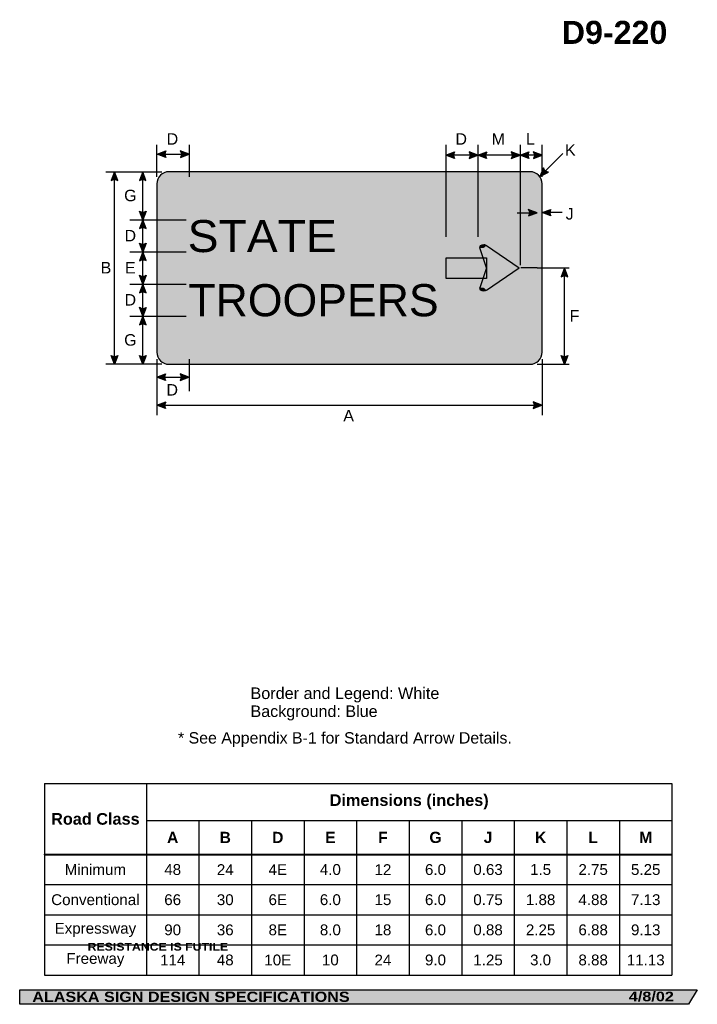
# Model space of a CAD drawing. Header units: feet. Extents: x 7 to 92, y 0 to 123.
import ezdxf
from ezdxf.enums import TextEntityAlignment as Align

# ---------------------------------------------------------------- set-up
doc = ezdxf.new("R2010")
doc.units = ezdxf.units.FT
doc.header["$MEASUREMENT"] = 0
doc.layers.add('Sign', color=7, linetype='Continuous')
doc.styles.add('ARIAL', font='arial.ttf')
doc.styles.add('ARIAL B', font='arialbd.ttf')
doc.styles.add('ARIAL BLACK B', font='ariblk.ttf')
doc.styles.add('ARIAL BLACK BI', font='ariblk.ttf')
doc.styles.add('FHWA SERIES E2000EX', font='txt')

# ---------------------------------------------------------------- blocks, each defined once
blk = doc.blocks.new('*T2')
at = {"color": 0, "linetype": 'ByBlock', "lineweight": -2, "transparency": 16777216}
for p, q in [((0, 0), (78.21539465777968, 0)), ((0, 0), (0, -23.89580491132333)), ((12.71539465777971, 0), (12.71539465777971, -23.89580491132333)), ((78.21539465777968, 0), (78.21539465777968, -23.89580491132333)), ((12.71539465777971, -4.604759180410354), (78.21539465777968, -4.604759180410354)), ((19.26539465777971, -4.604759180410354), (19.26539465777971, -23.89580491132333)), ((25.81539465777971, -4.604759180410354), (25.81539465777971, -23.89580491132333)), ((32.3653946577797, -4.604759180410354), (32.3653946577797, -23.89580491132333)), ((38.9153946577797, -4.604759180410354), (38.9153946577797, -23.89580491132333)), ((45.4653946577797, -4.604759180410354), (45.4653946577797, -23.89580491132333)), ((52.01539465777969, -4.604759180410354), (52.01539465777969, -23.89580491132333)), ((58.5653946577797, -4.604759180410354), (58.5653946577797, -23.89580491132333)), ((65.11539465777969, -4.604759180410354), (65.11539465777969, -23.89580491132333)), ((71.6653946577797, -4.604759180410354), (71.6653946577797, -23.89580491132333)), ((0, -8.868465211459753), (78.21539465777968, -8.868465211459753)), ((0, -12.6225375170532), (78.21539465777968, -12.6225375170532)), ((0, -16.38766030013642), (78.21539465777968, -16.38766030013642)), ((0, -20.14173260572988), (78.21539465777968, -20.14173260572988)), ((0, -23.89580491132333), (78.21539465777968, -23.89580491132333))]:
    blk.add_line(p, q, dxfattribs=at)
at = {"color": 18, "transparency": 16777216, "attachment_point": 5}
for s, insert, char_height, width, style in [('Dimensions (inches)', (45.4653946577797, -2.302379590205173), 1.45, 65.37999999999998, 'ARIAL B'), ('Road Class', (6.357697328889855, -4.434232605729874), 1.45, 12.59539465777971, 'ARIAL B'), ('A', (15.99039465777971, -6.736612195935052), 1.399999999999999, 6.429999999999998, 'ARIAL B'), ('B', (22.54039465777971, -6.736612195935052), 1.399999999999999, 6.429999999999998, 'ARIAL B'), ('D', (29.09039465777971, -6.736612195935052), 1.399999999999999, 6.429999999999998, 'ARIAL B'), ('E', (35.6403946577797, -6.736612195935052), 1.399999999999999, 6.429999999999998, 'ARIAL B'), ('F', (42.1903946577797, -6.736612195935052), 1.399999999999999, 6.429999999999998, 'ARIAL B'), ('G', (48.74039465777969, -6.736612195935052), 1.399999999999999, 6.429999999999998, 'ARIAL B'), ('J', (55.2903946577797, -6.736612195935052), 1.399999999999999, 6.429999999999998, 'ARIAL B'), ('K', (61.84039465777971, -6.736612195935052), 1.399999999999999, 6.429999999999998, 'ARIAL B'), ('L', (68.3903946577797, -6.736612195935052), 1.399999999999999, 6.429999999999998, 'ARIAL B'), ('M', (74.9403946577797, -6.736612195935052), 1.399999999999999, 6.429999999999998, 'ARIAL B'), ('Minimum', (6.357697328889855, -10.74550136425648), 1.35, 12.59539465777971, 'ARIAL'), ('48', (15.99039465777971, -10.74550136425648), 1.35, 6.429999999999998, 'ARIAL'), ('24', (22.54039465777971, -10.74550136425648), 1.35, 6.429999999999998, 'ARIAL'), ('4E', (29.09039465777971, -10.74550136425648), 1.35, 6.429999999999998, 'ARIAL'), ('4.0', (35.6403946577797, -10.74550136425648), 1.35, 6.429999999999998, 'ARIAL'), ('12', (42.1903946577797, -10.74550136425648), 1.35, 6.429999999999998, 'ARIAL'), ('6.0', (48.74039465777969, -10.74550136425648), 1.35, 6.429999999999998, 'ARIAL'), ('0.63', (55.2903946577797, -10.74550136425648), 1.35, 6.429999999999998, 'ARIAL'), ('1.5', (61.84039465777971, -10.74550136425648), 1.35, 6.429999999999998, 'ARIAL'), ('2.75', (68.3903946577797, -10.74550136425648), 1.35, 6.429999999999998, 'ARIAL'), ('5.25', (74.9403946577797, -10.74550136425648), 1.35, 6.429999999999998, 'ARIAL'), ('Conventional', (6.357697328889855, -14.50509890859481), 1.35, 12.59539465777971, 'ARIAL'), ('66', (15.99039465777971, -14.50509890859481), 1.35, 6.429999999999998, 'ARIAL'), ('30', (22.54039465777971, -14.50509890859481), 1.35, 6.429999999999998, 'ARIAL'), ('6E', (29.09039465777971, -14.50509890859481), 1.35, 6.429999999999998, 'ARIAL'), ('6.0', (35.6403946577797, -14.50509890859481), 1.35, 6.429999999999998, 'ARIAL'), ('15', (42.1903946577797, -14.50509890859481), 1.35, 6.429999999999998, 'ARIAL'), ('6.0', (48.74039465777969, -14.50509890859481), 1.35, 6.429999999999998, 'ARIAL'), ('0.75', (55.2903946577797, -14.50509890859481), 1.35, 6.429999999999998, 'ARIAL'), ('1.88', (61.84039465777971, -14.50509890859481), 1.35, 6.429999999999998, 'ARIAL'), ('4.88', (68.3903946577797, -14.50509890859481), 1.35, 6.429999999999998, 'ARIAL'), ('7.13', (74.9403946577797, -14.50509890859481), 1.35, 6.429999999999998, 'ARIAL'), ('Expressway', (6.357697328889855, -18.26469645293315), 1.35, 12.59539465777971, 'ARIAL'), ('90', (15.99039465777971, -18.26469645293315), 1.35, 6.429999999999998, 'ARIAL'), ('36', (22.54039465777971, -18.26469645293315), 1.35, 6.429999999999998, 'ARIAL'), ('8E', (29.09039465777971, -18.26469645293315), 1.35, 6.429999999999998, 'ARIAL'), ('8.0', (35.6403946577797, -18.26469645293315), 1.35, 6.429999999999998, 'ARIAL'), ('18', (42.1903946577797, -18.26469645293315), 1.35, 6.429999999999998, 'ARIAL'), ('6.0', (48.74039465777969, -18.26469645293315), 1.35, 6.429999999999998, 'ARIAL'), ('0.88', (55.2903946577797, -18.26469645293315), 1.35, 6.429999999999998, 'ARIAL'), ('2.25', (61.84039465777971, -18.26469645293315), 1.35, 6.429999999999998, 'ARIAL'), ('6.88', (68.3903946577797, -18.26469645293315), 1.35, 6.429999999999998, 'ARIAL'), ('9.13', (74.9403946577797, -18.26469645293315), 1.35, 6.429999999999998, 'ARIAL'), ('Freeway', (6.357697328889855, -22.0187687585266), 1.35, 12.59539465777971, 'ARIAL'), ('114', (15.99039465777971, -22.0187687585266), 1.35, 6.429999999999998, 'ARIAL'), ('48', (22.54039465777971, -22.0187687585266), 1.35, 6.429999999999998, 'ARIAL'), ('10E', (29.09039465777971, -22.0187687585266), 1.35, 6.429999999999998, 'ARIAL'), ('10', (35.6403946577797, -22.0187687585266), 1.35, 6.429999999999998, 'ARIAL'), ('24', (42.1903946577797, -22.0187687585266), 1.35, 6.429999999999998, 'ARIAL'), ('9.0', (48.74039465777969, -22.0187687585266), 1.35, 6.429999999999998, 'ARIAL'), ('1.25', (55.2903946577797, -22.0187687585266), 1.35, 6.429999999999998, 'ARIAL'), ('3.0', (61.84039465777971, -22.0187687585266), 1.35, 6.429999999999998, 'ARIAL'), ('8.88', (68.3903946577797, -22.0187687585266), 1.35, 6.429999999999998, 'ARIAL'), ('11.13', (74.9403946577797, -22.0187687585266), 1.35, 6.429999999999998, 'ARIAL')]:
    blk.add_mtext(s, dxfattribs=dict(at, insert=insert, char_height=char_height, width=width, style=style))

msp = doc.modelspace()

# ---------------------------------------------------------------- hatches: boundary and pattern name
h = msp.add_hatch(color=256)
h.dxf.hatch_style = 1
edge = h.paths.add_edge_path()
edge.add_line((25.60294899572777, 105.8932228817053), (24.5144272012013, 106.3046874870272))
edge.add_line((24.5144272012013, 106.3046874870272), (25.61298152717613, 106.7111340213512))
edge.add_arc((26.20991296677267, 106.2947949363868), 0.7277811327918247, 145.1055563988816, 213.4889293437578)
h = msp.add_hatch(color=256)
h.dxf.hatch_style = 1
edge = h.paths.add_edge_path()
edge.add_line((27.42460331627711, 105.8932228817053), (28.5131251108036, 106.3046874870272))
edge.add_line((28.5131251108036, 106.3046874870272), (27.41457078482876, 106.7111340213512))
edge.add_arc((26.81763934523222, 106.2947949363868), 0.7277811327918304, -33.48892934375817, 34.8944436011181, ccw=False)
h = msp.add_hatch(color=256)
h.dxf.hatch_style = 1
edge = h.paths.add_edge_path()
edge.add_line((61.58921192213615, 105.7761134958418), (60.50069012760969, 106.1875781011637))
edge.add_line((60.50069012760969, 106.1875781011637), (61.59924445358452, 106.5940246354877))
edge.add_arc((62.19617589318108, 106.1776855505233), 0.7277811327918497, 145.1055563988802, 213.4889293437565)
h = msp.add_hatch(color=256)
h.dxf.hatch_style = 1
edge = h.paths.add_edge_path()
edge.add_line((63.41097038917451, 105.776126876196), (64.499492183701, 106.1875914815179))
edge.add_line((64.499492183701, 106.1875914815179), (63.40093785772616, 106.5940380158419))
edge.add_arc((62.80400641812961, 106.1776989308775), 0.7277811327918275, -33.488929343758, 34.89444360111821, ccw=False)
h = msp.add_hatch(color=256)
h.dxf.hatch_style = 1
edge = h.paths.add_edge_path()
edge.add_line((65.58801397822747, 105.776126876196), (64.499492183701, 106.1875914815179))
edge.add_line((64.499492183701, 106.1875914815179), (65.59804650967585, 106.5940380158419))
edge.add_arc((66.19497794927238, 106.1776989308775), 0.7277811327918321, 145.1055563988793, 213.4889293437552)
h = msp.add_hatch(color=256)
h.dxf.hatch_style = 1
edge = h.paths.add_edge_path()
edge.add_line((68.66292350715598, 105.7760668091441), (69.75144530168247, 106.187531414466))
edge.add_line((69.75144530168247, 106.187531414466), (68.65289097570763, 106.5939779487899))
edge.add_arc((68.05595953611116, 106.1776388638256), 0.727781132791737, -33.48892934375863, 34.894443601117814, ccw=False)
h = msp.add_hatch(color=256)
h.dxf.hatch_style = 1
edge = h.paths.add_edge_path()
edge.add_line((70.83996709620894, 105.7760668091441), (69.75144530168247, 106.187531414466))
edge.add_line((69.75144530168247, 106.187531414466), (70.8499996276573, 106.5939779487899))
edge.add_arc((71.44693106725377, 106.1776388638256), 0.727781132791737, 145.1055563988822, 213.488929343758)
h = msp.add_hatch(color=256)
h.dxf.hatch_style = 1
edge = h.paths.add_edge_path()
edge.add_line((71.41422560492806, 105.7760353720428), (72.50274739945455, 106.1874999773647))
edge.add_line((72.50274739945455, 106.1874999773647), (71.4041930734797, 106.5939465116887))
edge.add_arc((70.80726163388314, 106.1776074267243), 0.7277811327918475, -33.488929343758, 34.89444360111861, ccw=False)
h = msp.add_hatch(color=256)
h.dxf.hatch_style = 1
edge = h.paths.add_edge_path()
edge.add_line((72.68724712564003, 104.6228352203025), (72.23671610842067, 103.5498931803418))
edge.add_line((72.23671610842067, 103.5498931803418), (73.28759610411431, 104.0672630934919))
edge.add_arc((73.39629899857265, 104.7868803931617), 0.72778113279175, 193.0266678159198, 261.4100407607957, ccw=False)
h = msp.add_hatch(color=256)
h.dxf.hatch_style = 1
edge = h.paths.add_edge_path()
edge.add_line((19.62794280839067, 103.0334637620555), (19.21756520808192, 104.1223958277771))
edge.add_line((19.21756520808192, 104.1223958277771), (18.81002205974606, 103.0242478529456))
edge.add_arc((19.22576495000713, 102.4269010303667), 0.7277811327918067, 56.45386549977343, 124.8372384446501, ccw=False)
h = msp.add_hatch(color=256)
h.dxf.hatch_style = 1
edge = h.paths.add_edge_path()
edge.add_line((23.13837246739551, 103.0360679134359), (22.72799486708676, 104.1249999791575))
edge.add_line((22.72799486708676, 104.1249999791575), (22.32045171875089, 103.026852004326))
edge.add_arc((22.73619460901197, 102.4295051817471), 0.7277811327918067, 56.45386549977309, 124.8372384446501, ccw=False)
at = {"true_color": 0xffffff}
h = msp.add_hatch(color=7, dxfattribs=at)
h.dxf.hatch_style = 1
edge = h.paths.add_edge_path()
edge.add_line((70.79433335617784, 98.6100653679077), (71.88285515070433, 99.02152997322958))
edge.add_line((71.88285515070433, 99.02152997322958), (70.78430082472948, 99.42797650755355))
edge.add_arc((70.18736938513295, 99.01163742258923), 0.7277811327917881, -33.488929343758, 34.8944436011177, ccw=False)
h = msp.add_hatch(color=256)
h.dxf.hatch_style = 1
edge = h.paths.add_edge_path()
edge.add_line((73.58866504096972, 98.61009137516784), (72.50014324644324, 99.0215559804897))
edge.add_line((72.50014324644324, 99.0215559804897), (73.5986975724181, 99.42800251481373))
edge.add_arc((74.1956290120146, 99.01166342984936), 0.7277811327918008, 145.1055563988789, 213.4889293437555)
h = msp.add_hatch(color=256)
h.dxf.hatch_style = 1
edge = h.paths.add_edge_path()
edge.add_line((23.13902337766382, 99.21523412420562), (22.72864577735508, 98.12630205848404))
edge.add_line((22.72864577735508, 98.12630205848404), (22.32110262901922, 99.22445003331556))
edge.add_arc((22.73684551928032, 99.82179685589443), 0.7277811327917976, 235.162761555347, 303.5461345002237)
h = msp.add_hatch(color=256)
h.dxf.hatch_style = 1
edge = h.paths.add_edge_path()
edge.add_line((23.13902337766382, 97.0373699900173), (22.72864577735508, 98.12630205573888))
edge.add_line((22.72864577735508, 98.12630205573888), (22.32110262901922, 97.02815408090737))
edge.add_arc((22.73684551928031, 96.43080725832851), 0.7277811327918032, 56.4538654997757, 124.83723844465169, ccw=False)
h = msp.add_hatch(color=256)
h.dxf.hatch_style = 1
edge = h.paths.add_edge_path()
edge.add_line((23.1394569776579, 95.21783791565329), (22.72907937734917, 94.12890584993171))
edge.add_line((22.72907937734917, 94.12890584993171), (22.32153622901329, 95.22705382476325))
edge.add_arc((22.73727911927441, 95.82440064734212), 0.7277811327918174, 235.1627615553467, 303.546134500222)
h = msp.add_hatch(color=256)
h.dxf.hatch_style = 1
edge = h.paths.add_edge_path()
edge.add_line((23.13945697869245, 93.03997378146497), (22.72907937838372, 94.12890584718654))
edge.add_line((22.72907937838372, 94.12890584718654), (22.32153623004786, 93.03075787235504))
edge.add_arc((22.73727912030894, 92.43341104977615), 0.7277811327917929, 56.45386549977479, 124.8372384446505, ccw=False)
h = msp.add_hatch(color=256)
h.dxf.hatch_style = 1
edge = h.paths.add_edge_path()
edge.add_line((75.70479165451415, 91.03606792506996), (75.2944140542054, 92.12499999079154))
edge.add_line((75.2944140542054, 92.12499999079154), (74.88687090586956, 91.02685201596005))
edge.add_arc((75.30261379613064, 90.42950519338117), 0.7277811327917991, 56.45386549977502, 124.8372384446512, ccw=False)
h = msp.add_hatch(color=256)
h.dxf.hatch_style = 1
edge = h.paths.add_edge_path()
edge.add_line((23.13989170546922, 91.2126299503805), (22.72951410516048, 90.12369788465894))
edge.add_line((22.72951410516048, 90.12369788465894), (22.32197095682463, 91.22184585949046))
edge.add_arc((22.73771384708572, 91.81919268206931), 0.7277811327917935, 235.1627615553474, 303.5461345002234)
h = msp.add_hatch(color=256)
h.dxf.hatch_style = 1
edge = h.paths.add_edge_path()
edge.add_line((23.13989170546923, 89.03476581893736), (22.72951410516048, 90.12369788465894))
edge.add_line((22.72951410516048, 90.12369788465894), (22.32197095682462, 89.02554990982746))
edge.add_arc((22.7377138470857, 88.42820308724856), 0.7277811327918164, 56.45386549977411, 124.83723844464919, ccw=False)
h = msp.add_hatch(color=256)
h.dxf.hatch_style = 1
edge = h.paths.add_edge_path()
edge.add_line((23.14032573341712, 87.21262996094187), (22.72994813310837, 86.12369789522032))
edge.add_line((22.72994813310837, 86.12369789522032), (22.32240498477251, 87.2218458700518))
edge.add_arc((22.73814787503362, 87.81919269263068), 0.7277811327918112, 235.1627615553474, 303.5461345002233)
h = msp.add_hatch(color=256)
h.dxf.hatch_style = 1
edge = h.paths.add_edge_path()
edge.add_line((23.14032573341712, 85.03476582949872), (22.72994813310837, 86.12369789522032))
edge.add_line((22.72994813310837, 86.12369789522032), (22.32240498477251, 85.02554992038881))
edge.add_arc((22.7381478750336, 84.42820309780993), 0.7277811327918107, 56.45386549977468, 124.83723844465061, ccw=False)
h = msp.add_hatch(color=256)
h.dxf.hatch_style = 1
edge = h.paths.add_edge_path()
edge.add_line((19.62794280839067, 81.2113278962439), (19.21756520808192, 80.12239583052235))
edge.add_line((19.21756520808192, 80.12239583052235), (18.81002205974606, 81.22054380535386))
edge.add_arc((19.22576495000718, 81.81789062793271), 0.7277811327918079, 235.1627615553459, 303.5461345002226)
h = msp.add_hatch(color=256)
h.dxf.hatch_style = 1
edge = h.paths.add_edge_path()
edge.add_line((23.14097663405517, 81.2139320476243), (22.73059903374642, 80.12499998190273))
edge.add_line((22.73059903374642, 80.12499998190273), (22.32305588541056, 81.22314795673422))
edge.add_arc((22.73879877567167, 81.82049477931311), 0.7277811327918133, 235.1627615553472, 303.5461345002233)
h = msp.add_hatch(color=256)
h.dxf.hatch_style = 1
edge = h.paths.add_edge_path()
edge.add_line((75.70479165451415, 81.21393205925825), (75.2944140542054, 80.1249999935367))
edge.add_line((75.2944140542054, 80.1249999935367), (74.88687090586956, 81.22314796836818))
edge.add_arc((75.30261379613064, 81.82049479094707), 0.7277811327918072, 235.1627615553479, 303.5461345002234)
h = msp.add_hatch(color=256)
h.dxf.hatch_style = 1
edge = h.paths.add_edge_path()
edge.add_line((25.57804004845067, 78.10416038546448), (24.4895182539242, 78.51562499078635))
edge.add_line((24.4895182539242, 78.51562499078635), (25.58807257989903, 78.92207152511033))
edge.add_arc((26.18500401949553, 78.505732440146), 0.7277811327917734, 145.1055563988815, 213.4889293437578)
h = msp.add_hatch(color=256)
h.dxf.hatch_style = 1
edge = h.paths.add_edge_path()
edge.add_line((27.40099645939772, 78.10416038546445), (28.4895182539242, 78.51562499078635))
edge.add_line((28.4895182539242, 78.51562499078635), (27.39096392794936, 78.92207152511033))
edge.add_arc((26.79403248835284, 78.50573244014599), 0.7277811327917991, -33.48892934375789, 34.89444360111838, ccw=False)
h = msp.add_hatch(color=256)
h.dxf.hatch_style = 1
edge = h.paths.add_edge_path()
edge.add_line((25.58866504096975, 74.60416039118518), (24.50014324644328, 75.01562499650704))
edge.add_line((24.50014324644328, 75.01562499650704), (25.59869757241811, 75.42207153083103))
edge.add_arc((26.19562901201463, 75.00573244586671), 0.7277811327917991, 145.1055563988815, 213.4889293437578)
h = msp.add_hatch(color=256)
h.dxf.hatch_style = 1
edge = h.paths.add_edge_path()
edge.add_line((71.38016312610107, 74.60416039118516), (72.46868492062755, 75.01562499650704))
edge.add_line((72.46868492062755, 75.01562499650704), (71.37013059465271, 75.42207153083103))
edge.add_arc((70.77319915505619, 75.0057324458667), 0.7277811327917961, -33.488929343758, 34.89444360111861, ccw=False)
at = {"layer": 'Sign', "true_color": 0xffffff}
h = msp.add_hatch(color=7, dxfattribs=at)
edge = h.paths.add_edge_path(flags=0)
edge.add_spline(control_points=[(26.00014324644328, 104.1249999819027), (26.00014324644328, 104.1249999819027), (71.00014324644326, 104.1249999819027), (71.00014324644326, 104.1249999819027), (71.8280157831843, 104.1249999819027), (72.50014324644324, 103.4528725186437), (72.50014324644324, 102.6249999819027), (72.50014324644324, 102.6249999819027), (72.50014324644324, 81.62499998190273), (72.50014324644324, 81.62499998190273), (72.50014324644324, 80.79712744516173), (71.8280157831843, 80.12499998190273), (71.00014324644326, 80.12499998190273), (71.00014324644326, 80.12499998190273), (26.00014324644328, 80.12499998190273), (26.00014324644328, 80.12499998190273), (25.17227070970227, 80.12499998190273), (24.50014324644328, 80.79712744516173), (24.50014324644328, 81.62499998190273), (24.50014324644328, 81.62499998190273), (24.50014324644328, 102.6249999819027), (24.50014324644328, 102.6249999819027), (24.50014324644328, 103.4528725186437), (25.17227070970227, 104.1249999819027), (26.00014324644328, 104.1249999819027)], knot_values=[0, 0, 0, 0, 1, 1, 1, 2, 2, 2, 3, 3, 3, 4, 4, 4, 5, 5, 5, 6, 6, 6, 7, 7, 7, 8, 8, 8, 8], degree=3, periodic=0)
at = {"layer": 'Sign', "true_color": 0x0000dd}
h = msp.add_hatch(color=172, dxfattribs=at)
edge = h.paths.add_edge_path(flags=0)
edge.add_spline(control_points=[(26.23014324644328, 103.4949999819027), (26.23014324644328, 103.4949999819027), (70.77014324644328, 103.4949999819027), (70.77014324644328, 103.4949999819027), (71.3772497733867, 103.4949999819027), (71.87014324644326, 103.0021065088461), (71.87014324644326, 102.3949999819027), (71.87014324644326, 102.3949999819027), (71.87014324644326, 81.85499998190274), (71.87014324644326, 81.85499998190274), (71.87014324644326, 81.24789345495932), (71.3772497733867, 80.75499998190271), (70.77014324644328, 80.75499998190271), (70.77014324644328, 80.75499998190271), (26.23014324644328, 80.75499998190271), (26.23014324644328, 80.75499998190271), (25.62303671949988, 80.75499998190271), (25.13014324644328, 81.24789345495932), (25.13014324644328, 81.85499998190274), (25.13014324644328, 81.85499998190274), (25.13014324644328, 102.3949999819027), (25.13014324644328, 102.3949999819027), (25.13014324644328, 103.0021065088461), (25.62303671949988, 103.4949999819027), (26.23014324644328, 103.4949999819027)], knot_values=[0, 0, 0, 0, 1, 1, 1, 2, 2, 2, 3, 3, 3, 4, 4, 4, 5, 5, 5, 6, 6, 6, 7, 7, 7, 8, 8, 8, 8], degree=3, periodic=0)
at = {"layer": 'Sign', "true_color": 0xffffff}
for points in [[(64.67005213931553, 94.64503162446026), (64.77666021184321, 94.59660017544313), (64.69381516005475, 94.55032723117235), (64.66777349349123, 94.62506545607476)], [(65.59322921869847, 94.9434449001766), (69.1348958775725, 92.46979852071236), (65.61406255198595, 92.07263365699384), (64.66972661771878, 94.62317676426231)], [(60.53789068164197, 93.40597794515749), (65.58715322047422, 93.40597794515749), (65.58715322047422, 90.80597794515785), (60.53789068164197, 90.80597794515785)], [(69.2524088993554, 91.9021117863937), (65.54407557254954, 89.3723442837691), (64.66842453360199, 89.65888578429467), (65.96822921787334, 93.03100974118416)], [(69.73548181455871, 92.14710206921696), (69.18339848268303, 91.77152225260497), (65.64824223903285, 92.14386431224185), (69.20944014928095, 92.49462132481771)]]:
    msp.add_hatch(color=7, dxfattribs=at).paths.add_polyline_path(points, flags=0)
h = msp.add_hatch(color=7, dxfattribs=at)
edge = h.paths.add_edge_path(flags=0)
edge.add_spline(control_points=[(64.73056429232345, 94.63069587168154), (64.73056429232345, 94.8594276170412), (64.95460678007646, 95.04512877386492), (65.23056429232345, 95.04512877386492), (65.36854304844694, 95.04512877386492), (65.4865519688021, 95.00461307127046), (65.58411768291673, 94.92374418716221), (65.58411768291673, 94.92374418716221), (65.23056429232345, 94.63069587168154), (65.23056429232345, 94.63069587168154), (65.23056429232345, 94.63069587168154), (64.73056429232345, 94.63069587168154), (64.73056429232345, 94.63069587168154)], knot_values=[0, 0, 0, 0, 1, 1, 1, 2, 2, 2, 3, 3, 3, 4, 4, 4, 4], degree=3, periodic=0)
h = msp.add_hatch(color=7, dxfattribs=at)
edge = h.paths.add_edge_path(flags=0)
edge.add_spline(control_points=[(65.58411768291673, 89.36445273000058), (65.3889862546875, 89.20271496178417), (65.07214232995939, 89.20271496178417), (64.87701090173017, 89.36445273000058), (64.77944518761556, 89.4453216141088), (64.73056429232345, 89.54313517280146), (64.73056429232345, 89.65750104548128), (64.73056429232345, 89.65750104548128), (65.23056429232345, 89.65750104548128), (65.23056429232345, 89.65750104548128), (65.23056429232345, 89.65750104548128), (65.58411768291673, 89.36445273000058), (65.58411768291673, 89.36445273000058)], knot_values=[0, 0, 0, 0, 1, 1, 1, 2, 2, 2, 3, 3, 3, 4, 4, 4, 4], degree=3, periodic=0)
at = {"layer": 'Sign', "true_color": 0x000000}
msp.add_hatch(color=18, dxfattribs=at).paths.add_polyline_path([(7.399373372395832, 2.133735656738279), (91.84195454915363, 2.133735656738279), (90.75006357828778, 0.3343149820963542), (7.402168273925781, 0.3343149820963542)], flags=0)

# ---------------------------------------------------------------- linework, layer by layer
for p, q in [((10.4732209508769, 27.87203977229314), (88.68861560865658, 27.87203977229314)), ((10.4732209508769, 19.0326439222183), (88.68861560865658, 19.0326439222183)), ((10.4732209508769, 18.97450519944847), (10.4732209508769, 19.0326439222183)), ((10.4732209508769, 18.97450519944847), (88.68861560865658, 18.97450519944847))]:
    msp.add_line(p, q)
for points in [[(25.60294899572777, 105.8932228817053), (24.5144272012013, 106.3046874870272), (25.61298152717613, 106.7111340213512, 0.307560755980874), (25.60294899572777, 105.8932228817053, 4.141293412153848)], [(27.42460331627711, 105.8932228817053), (28.5131251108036, 106.3046874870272), (27.41457078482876, 106.7111340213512, -0.307560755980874), (27.42460331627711, 105.8932228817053, -4.141293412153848)], [(61.58921192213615, 105.7761134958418), (60.50069012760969, 106.1875781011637), (61.59924445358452, 106.5940246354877, 0.307560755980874), (61.58921192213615, 105.7761134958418, 4.141293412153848)], [(63.41097038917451, 105.776126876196), (64.499492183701, 106.1875914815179), (63.40093785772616, 106.5940380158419, -0.307560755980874), (63.41097038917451, 105.776126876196, -4.141293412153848)], [(65.58801397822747, 105.776126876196), (64.499492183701, 106.1875914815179), (65.59804650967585, 106.5940380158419, 0.307560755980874), (65.58801397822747, 105.776126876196, 4.141293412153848)], [(68.66292350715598, 105.7760668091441), (69.75144530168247, 106.187531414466), (68.65289097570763, 106.5939779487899, -0.307560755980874), (68.66292350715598, 105.7760668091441, -4.141293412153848)], [(70.83996709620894, 105.7760668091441), (69.75144530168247, 106.187531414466), (70.8499996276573, 106.5939779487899, 0.307560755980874), (70.83996709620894, 105.7760668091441, 4.141293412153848)], [(71.41422560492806, 105.7760353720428), (72.50274739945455, 106.1874999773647), (71.4041930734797, 106.5939465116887, -0.307560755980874), (71.41422560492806, 105.7760353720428, -4.141293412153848)], [(72.68724712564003, 104.6228352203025), (72.23671610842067, 103.5498931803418), (73.28759610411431, 104.0672630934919, -0.307560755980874), (72.68724712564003, 104.6228352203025, -4.141293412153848)], [(19.62794280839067, 103.0334637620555), (19.21756520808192, 104.1223958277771), (18.81002205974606, 103.0242478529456, -0.307560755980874), (19.62794280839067, 103.0334637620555, -4.141293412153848)], [(23.13837246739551, 103.0360679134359), (22.72799486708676, 104.1249999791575), (22.32045171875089, 103.026852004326, -0.307560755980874), (23.13837246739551, 103.0360679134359, -4.141293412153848)], [(73.58866504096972, 98.61009137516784), (72.50014324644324, 99.0215559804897), (73.5986975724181, 99.42800251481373, 0.307560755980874), (73.58866504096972, 98.61009137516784, 4.141293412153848)], [(23.13902337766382, 99.21523412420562), (22.72864577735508, 98.12630205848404), (22.32110262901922, 99.22445003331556, 0.307560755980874), (23.13902337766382, 99.21523412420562, 4.141293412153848)], [(23.13902337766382, 97.0373699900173), (22.72864577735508, 98.12630205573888), (22.32110262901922, 97.02815408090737, -0.307560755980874), (23.13902337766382, 97.0373699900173, -4.141293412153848)], [(23.1394569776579, 95.21783791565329), (22.72907937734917, 94.12890584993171), (22.32153622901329, 95.22705382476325, 0.307560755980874), (23.1394569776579, 95.21783791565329, 4.141293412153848)], [(23.13945697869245, 93.03997378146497), (22.72907937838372, 94.12890584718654), (22.32153623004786, 93.03075787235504, -0.307560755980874), (23.13945697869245, 93.03997378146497, -4.141293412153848)], [(75.70479165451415, 91.03606792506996), (75.2944140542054, 92.12499999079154), (74.88687090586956, 91.02685201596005, -0.307560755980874), (75.70479165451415, 91.03606792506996, -4.141293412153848)], [(23.13989170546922, 91.2126299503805), (22.72951410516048, 90.12369788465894), (22.32197095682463, 91.22184585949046, 0.307560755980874), (23.13989170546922, 91.2126299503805, 4.141293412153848)], [(23.13989170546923, 89.03476581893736), (22.72951410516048, 90.12369788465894), (22.32197095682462, 89.02554990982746, -0.307560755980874), (23.13989170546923, 89.03476581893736, -4.141293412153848)], [(23.14032573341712, 87.21262996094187), (22.72994813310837, 86.12369789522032), (22.32240498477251, 87.2218458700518, 0.307560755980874), (23.14032573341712, 87.21262996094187, 4.141293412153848)], [(23.14032573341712, 85.03476582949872), (22.72994813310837, 86.12369789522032), (22.32240498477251, 85.02554992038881, -0.307560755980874), (23.14032573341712, 85.03476582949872, -4.141293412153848)], [(19.62794280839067, 81.2113278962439), (19.21756520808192, 80.12239583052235), (18.81002205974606, 81.22054380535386, 0.307560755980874), (19.62794280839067, 81.2113278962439, 4.141293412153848)], [(23.14097663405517, 81.2139320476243), (22.73059903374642, 80.12499998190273), (22.32305588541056, 81.22314795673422, 0.307560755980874), (23.14097663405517, 81.2139320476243, 4.141293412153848)], [(75.70479165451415, 81.21393205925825), (75.2944140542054, 80.1249999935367), (74.88687090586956, 81.22314796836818, 0.307560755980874), (75.70479165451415, 81.21393205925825, 4.141293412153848)], [(25.57804004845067, 78.10416038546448), (24.4895182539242, 78.51562499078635), (25.58807257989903, 78.92207152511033, 0.307560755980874), (25.57804004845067, 78.10416038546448, 4.141293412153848)], [(27.40099645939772, 78.10416038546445), (28.4895182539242, 78.51562499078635), (27.39096392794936, 78.92207152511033, -0.307560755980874), (27.40099645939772, 78.10416038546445, -4.141293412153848)], [(25.58866504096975, 74.60416039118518), (24.50014324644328, 75.01562499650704), (25.59869757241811, 75.42207153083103, 0.307560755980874), (25.58866504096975, 74.60416039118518, 4.141293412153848)], [(71.38016312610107, 74.60416039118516), (72.46868492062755, 75.01562499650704), (71.37013059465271, 75.42207153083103, -0.307560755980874), (71.38016312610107, 74.60416039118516, -4.141293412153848)]]:
    msp.add_lwpolyline(points, format="xyb")
at = {"color": 7, "true_color": 0xffffff}
msp.add_lwpolyline([(70.79433335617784, 98.6100653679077), (71.88285515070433, 99.02152997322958), (70.78430082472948, 99.42797650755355, -0.307560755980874), (70.79433335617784, 98.6100653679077, -4.141293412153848)], format="xyb", dxfattribs=at)
at = {"layer": 'Sign', "color": 18, "lineweight": -3, "true_color": 0x000000}
for p, q in [((24.50014324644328, 103.4921874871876), (24.50014324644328, 107.4921874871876)), ((28.5131251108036, 107.4921874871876), (28.5131251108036, 103.4921874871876)), ((60.49874057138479, 107.4921874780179), (60.49874057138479, 103.4921874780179)), ((64.499492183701, 107.4921874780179), (64.499492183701, 103.4921874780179)), ((69.75144530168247, 107.4921874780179), (69.75144530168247, 103.4921874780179)), ((72.50014324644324, 103.4921874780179), (72.50014324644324, 107.4921874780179)), ((24.5144272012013, 106.3046874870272), (28.5144272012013, 106.3046874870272)), ((72.50014324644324, 106.1874999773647), (60.49874057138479, 106.1876372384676)), ((75.06514323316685, 106.378320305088), (72.23671610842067, 103.5498931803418)), ((18.13164070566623, 104.1249999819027), (25.13164070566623, 104.1249999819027)), ((19.21756520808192, 80.12239583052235), (19.21756520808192, 104.1223958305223)), ((22.73059903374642, 80.12499998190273), (22.72799486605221, 104.1249999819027)), ((74.99222656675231, 99.0215559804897), (72.49222656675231, 99.0215559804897)), ((21.13164070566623, 98.12630203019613), (25.13164070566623, 98.12630203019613)), ((21.13164070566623, 94.12890620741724), (25.13164070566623, 94.12890620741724)), ((71.8699218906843, 92.12499999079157), (75.8699218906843, 92.12499999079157)), ((75.2944140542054, 80.1249999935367), (75.2944140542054, 92.12499999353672)), ((21.13164070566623, 90.12369788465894), (25.13164070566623, 90.12369788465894)), ((21.13164070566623, 86.12369789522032), (25.13164070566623, 86.12369789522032)), ((25.13164070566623, 80.12499998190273), (18.13164070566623, 80.12499998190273)), ((24.50014324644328, 80.76041665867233), (24.50014324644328, 73.76041665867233)), ((28.50014325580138, 80.75651037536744), (28.50014325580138, 76.75651037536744)), ((71.86733072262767, 80.12499998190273), (75.86733072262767, 80.12499998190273)), ((72.50014324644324, 80.75781249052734), (72.50014324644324, 73.75781249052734)), ((24.4895182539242, 78.51562499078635), (28.4895182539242, 78.51562499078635)), ((24.46868492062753, 75.01562499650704), (72.46868492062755, 75.01562499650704))]:
    msp.add_line(p, q, dxfattribs=at)
at = {"layer": 'Sign', "color": 7, "lineweight": -3, "true_color": 0xffffff}
for p, q in [((60.49884115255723, 103.4951171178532), (60.49884115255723, 95.99511711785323)), ((64.499492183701, 103.4934895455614), (64.499492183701, 95.99)), ((69.75144530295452, 103.4947915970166), (69.75144530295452, 92.49479159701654)), ((69.38285515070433, 99.02152997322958), (71.88285515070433, 99.02152997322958)), ((25.1303515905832, 98.1263020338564), (28.1303515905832, 98.1263020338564)), ((65.58756429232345, 92.1440984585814), (64.73056429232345, 94.63069587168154)), ((65.58456429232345, 94.92411436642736), (69.62656429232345, 92.1440984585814)), ((25.13035158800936, 94.12890620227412), (28.13035158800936, 94.12890620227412)), ((65.58756429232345, 92.1440984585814), (64.73056429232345, 89.65750104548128)), ((65.58456429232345, 89.36408255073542), (69.62656429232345, 92.1440984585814)), ((71.87123696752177, 92.12499995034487), (69.83022135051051, 92.12499995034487)), ((25.13035159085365, 90.12369787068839), (28.13035159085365, 90.12369787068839)), ((25.13035159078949, 86.12369787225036), (28.13035159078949, 86.12369787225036))]:
    msp.add_line(p, q, dxfattribs=at)
msp.add_lwpolyline([(60.53789068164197, 93.40597794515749), (65.58715322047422, 93.40597794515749), (65.58715322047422, 90.80597794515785), (60.53789068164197, 90.80597794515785)], close=True, dxfattribs=at)
at = {"layer": 'Sign', "color": 250, "lineweight": -3, "true_color": 0x1f1a17}
msp.add_lwpolyline([(7.399373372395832, 2.133735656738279), (91.84195454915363, 2.133735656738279), (90.75006357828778, 0.3343149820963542), (7.402168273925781, 0.3343149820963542)], close=True, dxfattribs=at)
at = {"layer": 'Sign', "color": 18, "lineweight": -3, "true_color": 0x000000}
msp.add_open_spline([(26.00014324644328, 104.1249999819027), (26.00014324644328, 104.1249999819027), (71.00014324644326, 104.1249999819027), (71.00014324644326, 104.1249999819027), (71.8280157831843, 104.1249999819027), (72.50014324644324, 103.4528725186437), (72.50014324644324, 102.6249999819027), (72.50014324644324, 102.6249999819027), (72.50014324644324, 81.62499998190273), (72.50014324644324, 81.62499998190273), (72.50014324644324, 80.79712744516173), (71.8280157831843, 80.12499998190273), (71.00014324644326, 80.12499998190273), (71.00014324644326, 80.12499998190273), (26.00014324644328, 80.12499998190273), (26.00014324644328, 80.12499998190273), (25.17227070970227, 80.12499998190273), (24.50014324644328, 80.79712744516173), (24.50014324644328, 81.62499998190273), (24.50014324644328, 81.62499998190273), (24.50014324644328, 102.6249999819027), (24.50014324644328, 102.6249999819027), (24.50014324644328, 103.4528725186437), (25.17227070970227, 104.1249999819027), (26.00014324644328, 104.1249999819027)], degree=3, knots=[0, 0, 0, 0, 1, 1, 1, 2, 2, 2, 3, 3, 3, 4, 4, 4, 5, 5, 5, 6, 6, 6, 7, 7, 7, 8, 8, 8, 8], dxfattribs=at)
at = {"layer": 'Sign', "color": 7, "lineweight": -3, "true_color": 0xffffff}
for points in [[(64.73056429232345, 94.63069587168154), (64.73056429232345, 94.8594276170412), (64.95460678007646, 95.04512877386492), (65.23056429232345, 95.04512877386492), (65.36854304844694, 95.04512877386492), (65.4865519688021, 95.00461307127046), (65.58411768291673, 94.92374418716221)], [(65.58411768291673, 89.36445273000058), (65.3889862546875, 89.20271496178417), (65.07214232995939, 89.20271496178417), (64.87701090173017, 89.36445273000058), (64.77944518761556, 89.4453216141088), (64.73056429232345, 89.54313517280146), (64.73056429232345, 89.65750104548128)]]:
    msp.add_open_spline(points, degree=3, knots=[0, 0, 0, 0, 1, 1, 1, 2, 2, 2, 2], dxfattribs=at)

# ---------------------------------------------------------------- block references
msp.add_blockref('*T2', (10.4732209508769, 27.87203977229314))

# ---------------------------------------------------------------- texts
at = {"layer": 'Sign', "color": 18, "true_color": 0x000000}
for s, height, style, p, p2 in [('D9-220', 2.872198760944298, 'ARIAL B', (74.95037389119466, 120.0619493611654), (88.1103732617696, 120.0619493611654)), ('D', 1.427342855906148, 'ARIAL', (25.71109386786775, 107.4968749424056), (27.15109392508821, 107.4968749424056)), ('D', 1.427342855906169, 'ARIAL', (61.69735679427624, 107.4968749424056), (63.13735685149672, 107.4968749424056)), ('M', 1.426471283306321, 'ARIAL', (66.21180990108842, 107.4968749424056), (67.87180990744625, 107.4968749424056)), ('L', 1.441545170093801, 'ARIAL', (70.48441406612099, 107.4968749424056), (71.60441403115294, 107.4968749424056)), ('K', 1.438096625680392, 'ARIAL', (75.35072915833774, 106.1166666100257), (76.69072915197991, 106.1166666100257)), ('G', 1.435630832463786, 'ARIAL', (20.41322918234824, 100.4463020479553), (21.97322912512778, 100.4463020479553)), ('J', 1.431640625, 'ARIAL', (75.43406249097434, 98.15833327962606), (76.43406249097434, 98.15833327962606)), ('D', 1.427342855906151, 'ARIAL', (20.46322918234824, 95.44630205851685), (21.9032292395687, 95.44630205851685)), ('B', 1.438096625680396, 'ARIAL', (17.47572918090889, 91.44239583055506), (18.81572917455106, 91.44239583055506)), ('E', 1.438096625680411, 'ARIAL', (20.5048958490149, 91.4436979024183), (21.84489584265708, 91.4436979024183)), ('D', 1.427342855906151, 'ARIAL', (20.46322918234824, 87.44239583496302), (21.9032292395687, 87.44239583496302)), ('F', 1.429672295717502, 'ARIAL', (75.93406249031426, 85.44499999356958), (77.15406251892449, 85.44499999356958)), ('G', 1.435630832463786, 'ARIAL', (20.41322918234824, 82.44109375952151), (21.97322912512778, 82.44109375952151)), ('D', 1.427342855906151, 'ARIAL', (25.68618492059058, 76.22083328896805), (27.12618497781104, 76.22083328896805)), ('A', 1.434945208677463, 'ARIAL', (47.71958335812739, 72.99166662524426), (49.05958335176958, 72.99166662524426)), ('Border and Legend: White', 1.443374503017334, 'ARIAL', (36.15989664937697, 38.39110126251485), (59.69989732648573, 38.39110126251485)), ('Background: Blue', 1.436348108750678, 'ARIAL', (36.15989664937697, 36.15110126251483), (51.99989656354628, 36.15110126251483)), ('* See Appendix B-1 for Standard Arrow Details.', 1.417280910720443, 'ARIAL', (27.12989659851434, 32.84202899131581), (68.72989495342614, 32.84202899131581))]:
    msp.add_text(s, height=height, dxfattribs=dict(at, style=style)).set_placement(p, p2, align=Align.ALIGNED)
at = {"layer": 'Sign', "color": 7, "true_color": 0xffffff}
for s, height, style, p, p2 in [('STATE', 3.991839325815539, 'FHWA SERIES E2000EX', (28.3246224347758, 94.10803119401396), (46.91712153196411, 94.10803119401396)), ('TROOPERS', 4.005112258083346, 'FHWA SERIES E2000EX', (28.41837243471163, 86.10803120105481), (59.60937210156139, 86.10803120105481)), ('RESISTANCE IS FUTILE', 0.9680436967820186, 'ARIAL BLACK B', (15.86349232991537, 7.027788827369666), (33.3701597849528, 7.027788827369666)), ('ALASKA SIGN DESIGN SPECIFICATIONS', 1.27553051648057, 'ARIAL BLACK BI', (8.970644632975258, 0.6346032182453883), (48.51731109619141, 0.6346032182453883)), ('4/8/02', 1.191445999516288, 'ARIAL BLACK BI', (83.30778503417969, 0.7176717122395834), (88.92042219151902, 0.7176717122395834))]:
    msp.add_text(s, height=height, dxfattribs=dict(at, style=style)).set_placement(p, p2, align=Align.ALIGNED)

doc.saveas('drawing.dxf')
